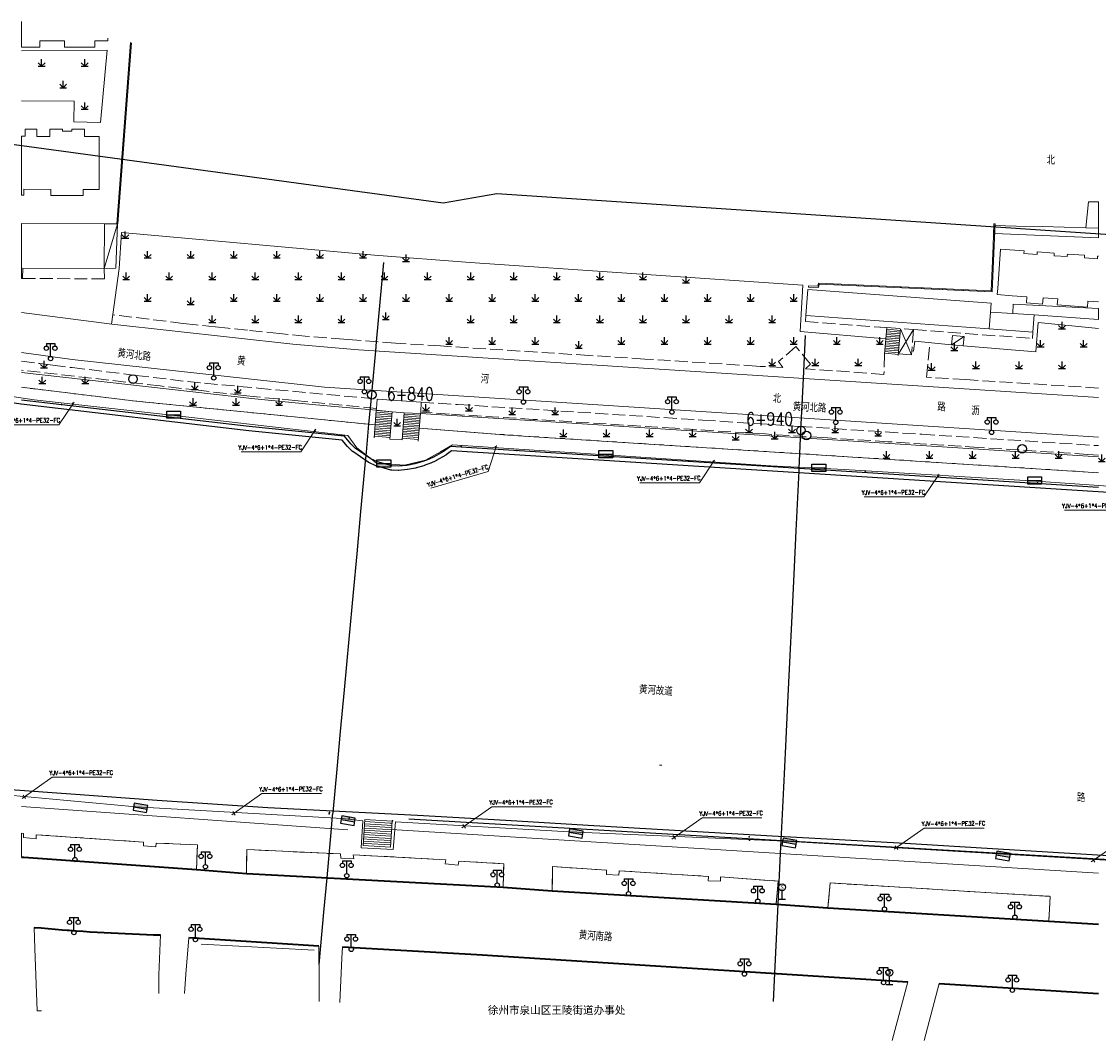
# Model space of a CAD drawing. Extents: x 39508475 to 39522402, y 3783947 to 3795549.
# Tile 133 of 256: x 39515750 to 39516000, y 3793902 to 3794139. Entities that reach past the tile are written whole.
import ezdxf
from ezdxf.enums import TextEntityAlignment as Align

# ---------------------------------------------------------------- set-up
doc = ezdxf.new("R2010")
doc.units = 0
doc.header["$PDSIZE"] = 0.2
doc.linetypes.add('X0', pattern=[4, 3, -1])
doc.linetypes.add('X6', pattern=[2, 1, -1])
doc.layers.get('0').update_dxf_attribs({"linetype": 'CONTINUOUS'})
for name, color, linetype in [('DLSS', 4, 'CONTINUOUS'), ('JCDL_DMX_F', 30, 'CONTINUOUS'), ('JCDL_JMDD_F', 231, 'CONTINUOUS'), ('JCDL_JMDX_F', 231, 'CONTINUOUS'), ('JCDL_JT_ZJ', 100, 'CONTINUOUS'), ('JCDL_JTD_F', 100, 'CONTINUOUS'), ('JCDL_SXX_F', 5, 'CONTINUOUS'), ('JCDL_ZBM', 3, 'CONTINUOUS'), ('JMD', 6, 'CONTINUOUS'), ('SXSS', 5, 'CONTINUOUS'), ('ZBTZ', 3, 'CONTINUOUS'), ('zdh', 7, 'CONTINUOUS'), ('拆迁面积', 10, 'CONTINUOUS'), ('断面线', 2, 'CONTINUOUS')]:
    doc.layers.add(name, color=color, linetype=linetype)
for name, color, linetype, lineweight in [('JCDL_JMDX', 1, 'CONTINUOUS', 0), ('JCDL_ZBX', 3, 'CONTINUOUS', 0), ('JCDL_ZBX_F', 7, 'CONTINUOUS', 0), ('QT_SYT_ZJ', 7, 'CONTINUOUS', 0), ('TEXT1_ZJ', 7, 'CONTINUOUS', 0), ('TEXTL_ZJ', 7, 'CONTINUOUS', 0), ('道路照明-管道', 40, 'CONTINUOUS', 18)]:
    doc.layers.add(name, color=color, linetype=linetype, lineweight=lineweight)
doc.styles.add('HT', font='simhei.ttf')
doc.styles.add('HZ', font='rs', dxfattribs={"width": 0.8, "bigfont": 'hztxt'})
doc.styles.get("Standard").update_dxf_attribs({"font": 'txt', "width": 1.1})
doc.linetypes.add('FENCELINE2', pattern='A,6.35,-2.54,[132,ltypeshp.shx,S=2.54,R=0,X=-2.54,Y=0],-2.54,25.4', length=36.83)
doc.linetypes.add('X35', pattern='A,2,[150,AAA.SHX,S=1,R=0,X=0,Y=1],2,[177,AAA.SHX,S=1,R=0,X=0,Y=0.8],1e-09', length=4)
doc.linetypes.add('X49', pattern='A,0,[5,symbolt.shx,S=1,R=0,X=0,Y=0],-10', length=10)
doc.linetypes.add('ZIGZAG', pattern='A,0.00254,-5.08,[131,ltypeshp.shx,S=5.08,R=0,X=-5.08,Y=0],-10.16,[131,ltypeshp.shx,S=5.08,R=180,X=5.08,Y=0],-5.08', length=20.32254)

# ---------------------------------------------------------------- blocks, each defined once
blk = doc.blocks.new('3816000')
at = {"color": 0}
blk.add_line((0, 0), (0, 2), dxfattribs=at)
at = {"color": 0, "flags": 128}
blk.add_lwpolyline([(0.8, 0), (-0.8, 0)], dxfattribs=at)
at = {"color": 0, "linetype": 'Continuous'}
blk.add_circle((0, 2.8), 0.8, dxfattribs=at)
at = {"color": 0, "insert": (0, 2.8), "char_height": 1, "attachment_point": 5}
blk.add_mtext('S', dxfattribs=at)
blk = doc.blocks.new('3521000')
at = {"color": 0}
for p, q in [((-1, 3.5), (1, 3.5)), ((0, 0.5), (0, 3.5))]:
    blk.add_line(p, q, dxfattribs=at)
at = {"color": 0, "linetype": 'Continuous', "flags": 128}
for points in [[(-1, 3.5), (-1, 2.9)], [(1, 3.5), (1, 2.9)]]:
    blk.add_lwpolyline(points, dxfattribs=at)
at = {"color": 0}
for centre in [(-1, 2.4), (1, 2.4), (0, 0)]:
    blk.add_circle(centre, 0.5, dxfattribs=at)
blk = doc.blocks.new('5820000')
at = {"color": 0, "linetype": 'Continuous'}
blk.add_circle((0, 0), 1, dxfattribs=at)
blk = doc.blocks.new('9530003')
at = {"color": 0}
for p, q in [((-0.8, 0), (0.8, 0)), ((0, 0), (0, 1.6))]:
    blk.add_line(p, q, dxfattribs=at)
at = {"color": 0, "linetype": 'Continuous'}
for points in [[(0, 0), (-0.8, 0.8)], [(0, 0), (0.8, 0.8)]]:
    blk.add_lwpolyline(points, dxfattribs=at)
blk = doc.blocks.new('控制箱')
at = {"layer": '拆迁面积', "ltscale": 0.1}
blk.add_hatch(color=3, dxfattribs=at).paths.add_polyline_path([(39516847.8, 3790949.3), (39516847.8, 3790957.8), (39516815.7, 3790957.8), (39516815.7, 3790949.3)])
at = {"layer": '拆迁面积', "color": 3, "ltscale": 0.1}
blk.add_line((39516815.7, 3790957.8), (39516847.8, 3790957.8), dxfattribs=at)
blk.add_lwpolyline([(39516815.7, 3790966.3), (39516847.8, 3790966.3), (39516847.8, 3790949.3), (39516815.7, 3790949.3)], close=True, dxfattribs=at)

msp = doc.modelspace()

# ---------------------------------------------------------------- linework, layer by layer
at = {"linetype": 'Continuous', "flags": 128}
msp.add_lwpolyline([(39515581.71128, 3794138.44725), (39515608.5633, 3794132.0541), (39515624.18878, 3794132.70418), (39515663.58201, 3794124.34494), (39515740.33168, 3794111.60509), (39515847.91239, 3794096.93081), (39515860.36815, 3794099.11886), (39515941.3925, 3794093.73628), (39516021.36458, 3794088.37021), (39516061.28266, 3794085.73434), (39516141.43614, 3794080.4954), (39516181.64563, 3794077.73229), (39516221.74983, 3794074.77025), (39516254.8323, 3794070.85415), (39516262.23812, 3794071.55435), (39516342.04453, 3794063.96939), (39516394.30789, 3794055.60703)], dxfattribs=at)
at = {"layer": 'DLSS', "linetype": 'Continuous', "lineweight": 20}
for points in [[(39515750, 3794071.47208), (39515770.95599, 3794068.787)], [(39515770.95599, 3794068.787), (39515812.955, 3794064.14099), (39515828.253, 3794062.85), (39515917.267, 3794057.134), (39516000, 3794051.76859)], [(39516000, 3794042.58718), (39515861.069, 3794051.562), (39515820.30899, 3794054.196), (39515761.75801, 3794060.61601), (39515750, 3794062.18478)], [(39515754.6643, 3793909.37255), (39515753.606, 3793909.33001), (39515753.08397, 3793923.858), (39515752.90973, 3793928.70739)], [(39515782.251, 3793926.97701), (39515781.895, 3793917.703), (39515781.85762, 3793913.4141)], [(39515787.804, 3793913.37099), (39515788.17, 3793917.88299), (39515788.85901, 3793926.321)], [(39515818.98199, 3793924.38601), (39515819.123, 3793916.209), (39515819.104, 3793911.53899)], [(39515823.879, 3793911.28099), (39515824.342, 3793921.572), (39515824.53201, 3793924.202)], [(39515952.137, 3793902.482), (39515955.72799, 3793916.105)], [(39515959.57606, 3793902.47793), (39515963.015, 3793915.718)]]:
    msp.add_lwpolyline(points, dxfattribs=at)
at = {"layer": 'DLSS', "linetype": 'X6', "lineweight": 0}
for points in [[(39515750, 3794054.12903), (39515752.27275, 3794053.8541), (39515768.91575, 3794051.84082), (39515775.76875, 3794051.01182), (39515784.68936, 3794050.11008), (39515797.58907, 3794048.82912), (39515832.071, 3794045.405)], [(39515842.31222, 3794044.6215), (39515859.10322, 3794043.34395), (39515875.10431, 3794042.27542), (39515894.0319, 3794041.06629), (39515919.9328, 3794039.41168), (39515945.83371, 3794037.75707), (39515965.75748, 3794036.4843), (39515991.65839, 3794034.82969), (39516000, 3794034.29681)]]:
    msp.add_lwpolyline(points, dxfattribs=at)
at = {"layer": 'DLSS', "linetype": 'Continuous', "lineweight": 40}
for points in [[(39515750, 3793945.05499), (39515750.523, 3793945.005), (39515790.63, 3793942.19899), (39515802.19499, 3793941.25299), (39515861.772, 3793938.063), (39515873.17, 3793937.254), (39515925.15599, 3793934.13201), (39515937.2, 3793933.301), (39515988.45, 3793930.18801), (39516000, 3793929.44478)], [(39515752.91267, 3793928.74295), (39515754.53927, 3793928.59726), (39515756.1664, 3793928.45757), (39515757.79399, 3793928.32342), (39515759.42204, 3793928.1948), (39515760.56899, 3793928.108), (39515761.0505, 3793928.07173), (39515762.67938, 3793927.9542), (39515764.30865, 3793927.84221), (39515765.93829, 3793927.73577), (39515767.56829, 3793927.63487), (39515769.19861, 3793927.53952), (39515770.82925, 3793927.44972), (39515772.46019, 3793927.36547), (39515774.09141, 3793927.28677), (39515775.72288, 3793927.21362), (39515777.35459, 3793927.14602), (39515778.98653, 3793927.08397), (39515780.61866, 3793927.02748), (39515782.251, 3793926.97701)], [(39515818.98199, 3793924.38601), (39515788.85901, 3793926.321)], [(39515824.53201, 3793924.202), (39515855.681, 3793922.475), (39515955.72799, 3793916.105)], [(39515963.015, 3793915.718), (39516000, 3793913.37362)]]:
    msp.add_lwpolyline(points, dxfattribs=at)
at = {"layer": 'JCDL_DMX_F', "color": 3, "linetype": 'X35', "lineweight": 0}
for points in [[(39515950.65788, 3794065.36774), (39515930.779, 3794067.08901), (39515931.40501, 3794077.841), (39515854.10899, 3794083.136), (39515831.94701, 3794084.832), (39515773.2, 3794090.043), (39515772.64291, 3794081.73922), (39515770.86709, 3794068.79683)], [(39516000, 3794067.75887), (39515986.008, 3794069.14), (39515985.43999, 3794062.37501), (39515968.615, 3794063.757), (39515965.882, 3794064.006), (39515957.344, 3794064.82499), (39515957.08099, 3794062.52799), (39515956.64819, 3794062.56332)], [(39515750, 3794057.58225), (39515804.133, 3794051.435), (39515817.48, 3794050.148), (39515832.353, 3794048.81601)], [(39515750, 3794054.12903), (39515776.503, 3794050.923), (39515832.071, 3794045.405)], [(39515842.581, 3794048.028), (39516000, 3794037.98782)], [(39515842.31222, 3794044.6215), (39515862.901, 3794043.05499), (39516000, 3794034.29681)]]:
    msp.add_lwpolyline(points, dxfattribs=at)
at = {"layer": 'JCDL_JMDX', "color": 6, "linetype": 'Continuous', "lineweight": 0}
for points in [[(39515775.26321, 3794134.1679), (39515772.11768, 3794092.08237)], [(39515769.167, 3794081.727), (39515772.308, 3794092.08)], [(39515975.7454, 3794092.11653), (39515975.52224, 3794087.0049), (39515975.06627, 3794076.56106), (39515934.98399, 3794078.31099), (39515934.836, 3794077.59699), (39515932.678, 3794077.66101)], [(39515954.0228, 3794067.34665), (39515950.84639, 3794067.61329)], [(39515953.82202, 3794064.95506), (39515950.64562, 3794065.2217)], [(39515953.85549, 3794065.35366), (39515950.67908, 3794065.6203)], [(39515953.88895, 3794065.75225), (39515950.71254, 3794066.0189)], [(39515953.92241, 3794066.15085), (39515950.746, 3794066.4175)], [(39515953.95587, 3794066.54945), (39515950.77947, 3794066.81609)], [(39515953.98933, 3794066.94805), (39515950.81293, 3794067.21469)], [(39515965.882, 3794064.006), (39515968.835, 3794065.894)], [(39515953.62125, 3794062.56347), (39515950.44485, 3794062.83012)], [(39515953.65471, 3794062.96207), (39515950.47831, 3794063.22871)], [(39515953.68818, 3794063.36067), (39515950.51177, 3794063.62731)], [(39515953.72164, 3794063.75926), (39515950.54523, 3794064.02591)], [(39515953.7551, 3794064.15786), (39515950.57869, 3794064.42451)], [(39515953.78856, 3794064.55646), (39515950.61216, 3794064.8231)], [(39515953.55433, 3794061.76627), (39515950.37792, 3794062.03292)], [(39515953.58779, 3794062.16487), (39515950.41138, 3794062.43152)], [(39515835.94123, 3794047.24291), (39515832.2499, 3794047.54153)], [(39515835.97349, 3794047.64161), (39515832.28215, 3794047.94023)], [(39515836.00574, 3794048.0403), (39515832.31441, 3794048.33892)], [(39515842.51808, 3794047.23048), (39515838.80577, 3794047.52338)], [(39515842.54954, 3794047.62924), (39515838.83723, 3794047.92214)], [(39515835.7477, 3794044.85073), (39515832.05637, 3794045.14934)], [(39515835.77996, 3794045.24942), (39515832.08862, 3794045.54804)], [(39515835.81221, 3794045.64812), (39515832.12088, 3794045.94674)], [(39515835.84447, 3794046.04682), (39515832.15313, 3794046.34544)], [(39515835.87672, 3794046.44551), (39515832.18539, 3794046.74413)], [(39515835.90898, 3794046.84421), (39515832.21764, 3794047.14283)], [(39515842.3293, 3794044.83791), (39515838.61699, 3794045.13081)], [(39515842.36076, 3794045.23668), (39515838.64845, 3794045.52957)], [(39515842.39222, 3794045.63544), (39515838.67992, 3794045.92833)], [(39515842.42369, 3794046.0342), (39515838.71138, 3794046.3271)], [(39515842.45515, 3794046.43296), (39515838.74284, 3794046.72586)], [(39515842.48661, 3794046.83172), (39515838.77431, 3794047.12462)], [(39515835.55417, 3794042.45854), (39515831.86284, 3794042.75716)], [(39515835.58643, 3794042.85724), (39515831.89509, 3794043.15586)], [(39515835.61868, 3794043.25594), (39515831.92735, 3794043.55455)], [(39515835.65094, 3794043.65463), (39515831.9596, 3794043.95325)], [(39515835.68319, 3794044.05333), (39515831.99186, 3794044.35195)], [(39515835.71544, 3794044.45203), (39515832.02411, 3794044.75065)], [(39515842.14052, 3794042.44535), (39515838.42821, 3794042.73825)], [(39515842.17198, 3794042.84411), (39515838.45967, 3794043.13701)], [(39515842.20344, 3794043.24287), (39515838.49113, 3794043.53577)], [(39515842.23491, 3794043.64163), (39515838.5226, 3794043.93453)], [(39515842.26637, 3794044.04039), (39515838.55406, 3794044.33329)], [(39515842.29783, 3794044.43915), (39515838.58553, 3794044.73205)], [(39515842.10905, 3794042.04659), (39515838.39675, 3794042.33949)], [(39515836.02249, 3793953.41599), (39515835.65649, 3793947.36457), (39515829.301, 3793947.74901), (39515829.69, 3793953.79899), (39515836.02249, 3793953.41599)], [(39515829.69, 3793953.79899), (39515829.324, 3793947.74757)], [(39515834.90608, 3793952.47125), (39515829.629, 3793952.79042)], [(39515835.46428, 3793952.94362), (39515829.6595, 3793953.29471)], [(39515835.99199, 3793952.91171), (39515835.46428, 3793952.94362)], [(39515836.02249, 3793953.41599), (39515835.65649, 3793947.36457)], [(39515832.11504, 3793950.10941), (39515829.4765, 3793950.269)], [(39515832.67324, 3793950.58178), (39515829.507, 3793950.77328)], [(39515833.23145, 3793951.05415), (39515829.5375, 3793951.27757)], [(39515833.78966, 3793951.52652), (39515829.568, 3793951.78185)], [(39515834.34787, 3793951.99889), (39515829.5985, 3793952.28614)], [(39515835.80899, 3793949.886), (39515832.11504, 3793950.10941)], [(39515835.83949, 3793950.39028), (39515832.67324, 3793950.58178)], [(39515835.86999, 3793950.89457), (39515833.23145, 3793951.05415)], [(39515835.90049, 3793951.39885), (39515833.78966, 3793951.52652)], [(39515835.93099, 3793951.90314), (39515834.34787, 3793951.99889)], [(39515835.96149, 3793952.40742), (39515834.90608, 3793952.47125)], [(39515835.65649, 3793947.36457), (39515829.324, 3793947.74757)], [(39515829.8822, 3793948.21994), (39515829.3545, 3793948.25186)], [(39515830.44041, 3793948.69231), (39515829.385, 3793948.75614)], [(39515830.99862, 3793949.16468), (39515829.4155, 3793949.26042)], [(39515831.55683, 3793949.63704), (39515829.446, 3793949.76471)], [(39515835.68699, 3793947.86885), (39515829.8822, 3793948.21994)], [(39515835.71749, 3793948.37314), (39515830.44041, 3793948.69231)], [(39515835.74799, 3793948.87742), (39515830.99862, 3793949.16468)], [(39515835.77849, 3793949.38171), (39515831.55683, 3793949.63704)]]:
    msp.add_lwpolyline(points, dxfattribs=at)
at = {"layer": 'JCDL_JMDX', "color": 6, "linetype": 'X0', "lineweight": 0}
for points in [[(39515750.26865, 3794081.80997), (39515750.258, 3794079.383), (39515769.222, 3794079.336), (39515769.167, 3794081.727)], [(39515932.07445, 3794070.82751), (39515931.96733, 3794069.38175), (39515950.87724, 3794067.98077), (39515957.05289, 3794067.52323), (39515984.68615, 3794065.47596), (39515984.79326, 3794066.92174)], [(39515950.23032, 3794068.0287), (39515949.23306, 3794068.10258)]]:
    msp.add_lwpolyline(points, dxfattribs=at)
at = {"layer": 'JCDL_JMDX_F', "linetype": 'Continuous', "lineweight": 0}
for points in [[(39515775.51033, 3794134.12007), (39515772.36816, 3794092.07947)], [(39515774.96428, 3794130.16841), (39515775.21359, 3794130.14978)], [(39515774.58424, 3794125.08369), (39515774.83355, 3794125.06506)], [(39515774.2042, 3794119.99898), (39515774.45351, 3794119.98035)], [(39515773.82416, 3794114.91427), (39515774.07347, 3794114.89563)], [(39515773.44413, 3794109.82955), (39515773.69343, 3794109.81092)], [(39515773.06409, 3794104.74484), (39515773.31339, 3794104.72621)], [(39515772.68405, 3794099.66013), (39515772.93335, 3794099.64149)], [(39515772.30401, 3794094.57541), (39515772.55332, 3794094.55678)], [(39515772.308, 3794092.08), (39515772.36816, 3794092.07947)], [(39515975.99518, 3794092.10596), (39515975.772, 3794086.99399), (39515975.30513, 3794076.30039), (39515935.18561, 3794078.05195), (39515935.03822, 3794077.34089), (39515932.67059, 3794077.41112)], [(39515975.99518, 3794092.10596), (39515975.7454, 3794092.11653)], [(39515975.63636, 3794089.61891), (39515975.88612, 3794089.608)], [(39515975.42391, 3794084.75274), (39515975.67367, 3794084.74183)], [(39515932.67059, 3794077.41112), (39515932.678, 3794077.66101)], [(39515934.90522, 3794077.93095), (39515935.15002, 3794077.88021)], [(39515939.46241, 3794078.11547), (39515939.45151, 3794077.86571)], [(39515944.32859, 3794077.90302), (39515944.31768, 3794077.65326)], [(39515949.19476, 3794077.69057), (39515949.18385, 3794077.44081)], [(39515975.21146, 3794079.88657), (39515975.46122, 3794079.87566)], [(39515954.06093, 3794077.47812), (39515954.05002, 3794077.22836)], [(39515958.9271, 3794077.26567), (39515958.91619, 3794077.01591)], [(39515963.79327, 3794077.05322), (39515963.78236, 3794076.80346)], [(39515968.65944, 3794076.84077), (39515968.64853, 3794076.59101)], [(39515973.52561, 3794076.62832), (39515973.5147, 3794076.37856)], [(39515950.87724, 3794067.98077), (39515950.3596, 3794061.81464)], [(39515954.05626, 3794067.74524), (39515953.536, 3794061.548)], [(39515953.56609, 3794061.90651), (39515957.05289, 3794067.52323)], [(39515954.05626, 3794067.74524), (39515956.574, 3794061.654)], [(39515832.34666, 3794048.73762), (39515831.83367, 3794042.39661)], [(39515836.03799, 3794048.439), (39515832.34666, 3794048.73762)], [(39515836.03799, 3794048.439), (39515835.525, 3794042.09799)], [(39515838.862, 3794048.236), (39515838.36269, 3794041.9079)], [(39515842.581, 3794048.028), (39515842.075, 3794041.615)]]:
    msp.add_lwpolyline(points, dxfattribs=at)
at = {"layer": 'JCDL_JMDX_F', "linetype": 'X0', "lineweight": 0}
for points in [[(39515957.05289, 3794067.52323), (39515956.574, 3794061.654)], [(39515953.56609, 3794061.90651), (39515956.574, 3794061.654)]]:
    msp.add_lwpolyline(points, dxfattribs=at)
at = {"layer": 'JCDL_SXX_F', "color": 142, "linetype": 'Continuous', "lineweight": 0, "true_color": 0x00a0e9}
msp.add_lwpolyline([(39515898.60322, 3793966.36289), (39515898.10664, 3793966.42131)], dxfattribs=at)
at = {"layer": 'JCDL_SXX_F', "linetype": 'Continuous', "lineweight": 0}
for points in [[(39515750, 3793956.8105), (39515825.735, 3793951.421)], [(39515835.91299, 3793951.42499), (39516000, 3793941.35384)]]:
    msp.add_lwpolyline(points, dxfattribs=at)
at = {"layer": 'JCDL_ZBM', "linetype": 'Continuous', "lineweight": 0}
for points in [[(39515750.48, 3793949.568), (39515753.362, 3793949.262), (39515753.36699, 3793950.26101), (39515778.33699, 3793948.52599), (39515778.27404, 3793947.67834), (39515781.21006, 3793947.46033), (39515781.273, 3793948.308), (39515790.845, 3793947.892), (39515790.63, 3793942.19899), (39515750.523, 3793945.005), (39515750, 3793945.05127), (39515750, 3793950.60377), (39515750.48499, 3793950.567), (39515750.48, 3793949.568)], [(39515802.19499, 3793941.25299), (39515802.30201, 3793946.808), (39515824.047, 3793945.777), (39515824.13201, 3793944.815), (39515827.10401, 3793944.63), (39515827.019, 3793945.592), (39515848.46619, 3793944.42357), (39515848.37301, 3793943.486), (39515851.37102, 3793943.18799), (39515851.48, 3793944.124), (39515861.944, 3793943.509), (39515861.772, 3793938.063), (39515802.19499, 3793941.25299)], [(39515873.17, 3793937.254), (39515873.291, 3793942.845), (39515885.823, 3793942.026), (39515885.77026, 3793941.00987), (39515888.66128, 3793940.85986), (39515888.714, 3793941.87601), (39515909.44541, 3793940.57391), (39515909.411, 3793939.574), (39515912.22904, 3793939.477), (39515912.26345, 3793940.4769), (39515925.675, 3793939.475), (39515925.15599, 3793934.13201), (39515873.17, 3793937.254)], [(39515937.2, 3793933.301), (39515937.693, 3793939.043), (39515988.79934, 3793935.9387), (39515988.45, 3793930.18801), (39515937.2, 3793933.301)]]:
    msp.add_lwpolyline(points, dxfattribs=at)
at = {"layer": 'JCDL_ZBX', "color": 114, "linetype": 'Continuous', "lineweight": 0, "true_color": 0x009944}
for points in [[(39515750, 3794132.26346), (39515769.88499, 3794132.436), (39515768.31701, 3794115.593)], [(39515750, 3794120.61346), (39515762.217, 3794120.576), (39515762.17099, 3794115.77099), (39515768.31701, 3794115.593)], [(39515836.03799, 3794048.439), (39515838.862, 3794048.236), (39515838.353, 3794041.91099), (39515835.525, 3794042.09799), (39515836.03799, 3794048.439)]]:
    msp.add_lwpolyline(points, dxfattribs=at)
at = {"layer": 'JCDL_ZBX', "color": 114, "linetype": 'X49', "lineweight": 0, "true_color": 0x009944}
msp.add_lwpolyline([(39515791.737, 3793924.838), (39515817.94501, 3793923.428)], dxfattribs=at)
at = {"layer": 'JCDL_ZBX_F', "color": 114, "linetype": 'X0', "lineweight": 0, "true_color": 0x009944}
for points in [[(39515950.3596, 3794061.81464), (39515950.19499, 3794057.114), (39515931.99699, 3794058.449), (39515933.18199, 3794059.54), (39515929.75599, 3794063.56899), (39515925.76001, 3794060.12399), (39515926.73581, 3794058.72042), (39515921.64237, 3794058.98319), (39515921.491, 3794058.991), (39515920.64429, 3794059.04503), (39515894.69707, 3794060.70084), (39515881.72346, 3794061.52875), (39515873.7397, 3794062.03823), (39515847.2935, 3794063.72588), (39515836.81481, 3794064.39458), (39515827.83993, 3794065.06437), (39515824.84902, 3794065.2977), (39515815.8774, 3794066.01021), (39515809.90724, 3794066.6079), (39515802.44622, 3794067.37156), (39515797.96961, 3794067.82975), (39515794.9852, 3794068.13521), (39515790.51091, 3794068.61415), (39515787.53287, 3794068.97649), (39515771.165, 3794070.968)], [(39516000, 3794053.96586), (39515970.18742, 3794055.84709), (39515969.1894, 3794055.91006), (39515960.094, 3794056.484), (39515960.86174, 3794064.48757)], [(39515750, 3794060.23282), (39515754.27896, 3794059.65515), (39515757.25199, 3794059.25378), (39515761.71869, 3794058.70764), (39515776.61021, 3794056.90693), (39515788.52343, 3794055.46637), (39515804.95158, 3794053.93201), (39515832.54301, 3794051.398)], [(39515832.37701, 3794049.204), (39515813.46729, 3794051.05403), (39515804.50884, 3794051.91786), (39515801.52743, 3794052.25091), (39515791.09449, 3794053.43566), (39515782.15196, 3794054.45116), (39515750, 3794058.10228)], [(39515842.74099, 3794050.671), (39515851.22446, 3794050.14104), (39515875.17661, 3794048.6265), (39515908.10828, 3794046.50401), (39515930.56169, 3794045.05686), (39515959.00268, 3794043.22381), (39516000, 3794040.58148)], [(39516000, 3794038.41286), (39515997.53154, 3794038.56864), (39515985.55537, 3794039.32443), (39515972.08217, 3794040.17469), (39515951.12386, 3794041.49732), (39515936.15364, 3794042.44205), (39515922.68044, 3794043.29231), (39515901.72214, 3794044.61494), (39515868.78765, 3794046.69336), (39515849.32637, 3794047.92151), (39515842.71099, 3794048.33899)], [(39515750, 3793950.60377), (39515750.48499, 3793950.567), (39515750.48, 3793949.568), (39515753.362, 3793949.262), (39515753.36699, 3793950.26101), (39515778.33698, 3793948.52599), (39515778.27404, 3793947.67834), (39515781.21006, 3793947.46033), (39515781.273, 3793948.308), (39515790.845, 3793947.892), (39515790.63, 3793942.19899)], [(39515861.772, 3793938.063), (39515861.944, 3793943.509), (39515851.48, 3793944.124), (39515851.37102, 3793943.18799), (39515848.37301, 3793943.486), (39515848.46619, 3793944.42357), (39515827.019, 3793945.592), (39515827.10401, 3793944.63), (39515824.13201, 3793944.815), (39515824.047, 3793945.777), (39515802.30201, 3793946.808), (39515802.19499, 3793941.25299)], [(39515873.17, 3793937.254), (39515873.291, 3793942.845), (39515885.823, 3793942.026), (39515885.77026, 3793941.00987), (39515888.66128, 3793940.85986), (39515888.714, 3793941.87601), (39515909.44541, 3793940.57391), (39515909.411, 3793939.574), (39515912.22904, 3793939.477), (39515912.26345, 3793940.4769), (39515925.675, 3793939.475), (39515925.15599, 3793934.13201)], [(39515937.2, 3793933.301), (39515937.693, 3793939.043), (39515988.79934, 3793935.9387), (39515988.45, 3793930.18801)]]:
    msp.add_lwpolyline(points, dxfattribs=at)
at = {"layer": 'JMD', "color": 6, "linetype": 'Continuous', "lineweight": 0}
for points in [[(39515770.03929, 3794135.1791), (39515770.037, 3794134.598), (39515767.051, 3794134.57501), (39515767.03, 3794133.08701), (39515760, 3794133.118), (39515760.00639, 3794134.56858), (39515754.243, 3794134.594), (39515754.23642, 3794133.10277), (39515750, 3794133.12145), (39515750, 3794139.05814)], [(39515753.53699, 3794114.082), (39515753.53509, 3794112.37238), (39515756.54, 3794112.36899), (39515756.56001, 3794114.051), (39515759.477, 3794114.07401), (39515759.48089, 3794113.58044), (39515761.708, 3794113.598), (39515761.70899, 3794114.05), (39515764.621, 3794114.05699), (39515764.62515, 3794112.33385), (39515768.015, 3794112.342), (39515768.00301, 3794100.048), (39515764.31937, 3794100.05159), (39515764.318, 3794098.63999), (39515756.81801, 3794098.703), (39515756.83, 3794100.08), (39515750.55039, 3794100.13472), (39515750.538, 3794098.71299), (39515750, 3794098.71436), (39515750, 3794112.41298), (39515750.862, 3794112.409), (39515750.865, 3794114.08499), (39515753.53699, 3794114.082)], [(39516000, 3794097.19338), (39516000, 3794091.07815), (39515997.051, 3794091.19), (39515997.66329, 3794097.22847), (39516000, 3794097.19338)], [(39515769.245, 3794092.118), (39515769.167, 3794081.727), (39515750.26865, 3794081.80997), (39515750.258, 3794079.383), (39515750, 3794079.38485), (39515750, 3794092.18755), (39515769.245, 3794092.118)], [(39515772.308, 3794092.08), (39515771.896, 3794081.75801), (39515769.167, 3794081.727), (39515769.245, 3794092.118), (39515772.308, 3794092.08)], [(39516000, 3794091.07815), (39516000, 3794088.80361), (39515975.89694, 3794089.85592), (39515975.97856, 3794091.72522), (39515980.91096, 3794091.50986), (39515986.98399, 3794091.445), (39515997.051, 3794091.19), (39516000, 3794091.07815)], [(39516000, 3794073.99085), (39515997.55053, 3794074.16384), (39515997.447, 3794072.716), (39515990.44601, 3794073.243), (39515990.54721, 3794074.65841), (39515987.135, 3794074.89938), (39515987.032, 3794073.45901), (39515983.262, 3794073.748), (39515983.36337, 3794075.16574), (39515979.947, 3794075.407), (39515976.51368, 3794075.65249), (39515976.61578, 3794077.08046), (39515977.266, 3794086.174), (39515982.72799, 3794085.795), (39515982.68469, 3794085.17929)], [(39515982.68469, 3794085.17929), (39515985.73712, 3794084.96457), (39515985.779, 3794085.56001), (39515989.751, 3794085.30899), (39515989.70713, 3794084.68531), (39515992.768, 3794084.46999), (39515992.821, 3794085.071), (39515996.74501, 3794084.804), (39515996.74501, 3794084.183), (39515999.74968, 3794083.97888), (39515999.79564, 3794084.56474), (39516000, 3794084.55131)], [(39515974.91637, 3794071.54703), (39515974.59899, 3794067.677), (39515932.07445, 3794070.82751), (39515932.521, 3794076.85499), (39515975.09302, 3794073.701), (39515974.91637, 3794071.54703)], [(39516000, 3794072.41725), (39516000, 3794069.8407), (39515985.092, 3794070.95399), (39515980.08929, 3794071.24555), (39515980.18845, 3794073.42829), (39516000, 3794072.41725)], [(39515985.092, 3794070.95399), (39515984.79326, 3794066.92174), (39515974.59899, 3794067.677), (39515974.91637, 3794071.54703), (39515980.08929, 3794071.24555), (39515985.092, 3794070.95399)], [(39515968.835, 3794065.894), (39515968.615, 3794063.757), (39515965.882, 3794064.006), (39515966.10201, 3794066.14301), (39515968.835, 3794065.894)], [(39515842.74099, 3794050.671), (39515842.71099, 3794048.33899), (39515842.581, 3794048.028), (39515838.862, 3794048.236), (39515836.03799, 3794048.439), (39515832.353, 3794048.81601), (39515832.37701, 3794049.204), (39515832.54301, 3794051.398), (39515842.74099, 3794050.671)]]:
    msp.add_lwpolyline(points, dxfattribs=at)
at = {"layer": 'SXSS', "color": 6, "linetype": 'FENCELINE2', "ltscale": 0.1, "flags": 128}
msp.add_lwpolyline([(39516403.52412, 3794000.9537), (39516386.56732, 3794001.84839, -0.009266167), (39516386.53035, 3794001.85103), (39516329.44035, 3794006.99025), (39516256.6415, 3794013.52084), (39516249.93638, 3794013.94832, -0.001819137), (39516249.92912, 3794013.94881), (39516139.16313, 3794021.82016), (39516132.23732, 3794022.04759), (39516131.84325, 3794021.96506), (39516130.04801, 3794021.43369), (39516128.59317, 3794020.81146), (39516127.43744, 3794020.17613), (39516126.53048, 3794019.57777, -0.037472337), (39516126.39973, 3794019.50492), (39516124.75791, 3794018.74522, -0.050394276), (39516124.56786, 3794018.67955), (39516123.09375, 3794018.33133, -0.03514058), (39516122.95519, 3794018.30872), (39516120.945, 3794018.12434, -0.045193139), (39516120.7646, 3794018.12413), (39516118.25286, 3794018.34873, -0.040165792), (39516118.09475, 3794018.37578), (39516116.62706, 3794018.75016, -0.03011735), (39516116.51244, 3794018.78688), (39516115.10036, 3794019.33488, -0.035140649), (39516114.97337, 3794019.39473), (39516113.21231, 3794020.3814, -0.001691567), (39516113.20642, 3794020.38473), (39516111.60394, 3794021.29686), (39516109.27567, 3794022.28979), (39516107.78302, 3794022.75493), (39516106.55567, 3794023.04508), (39516105.99008, 3794023.15084), (39516064.03569, 3794025.80347), (39515999.9369, 3794029.8562), (39515930.45469, 3794034.24931), (39515849.84314, 3794039.34608), (39515848.5655, 3794038.43297, -0.02477392), (39515848.48218, 3794038.37944), (39515846.27655, 3794037.11236, -0.022835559), (39515846.19539, 3794037.07055), (39515845.03886, 3794036.53998, -0.017125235), (39515844.97568, 3794036.51357), (39515843.48814, 3794035.9509, -0.020931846), (39515843.40869, 3794035.9246), (39515841.57364, 3794035.40108, -0.022835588), (39515841.48479, 3794035.38007), (39515839.60964, 3794035.02609, -0.020953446), (39515839.52674, 3794035.01401), (39515837.61743, 3794034.81708, -0.039095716), (39515837.46133, 3794034.81324), (39515835.94335, 3794034.89457, -0.055497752), (39515835.72502, 3794034.93079), (39515832.37688, 3794035.87651, -0.037694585), (39515832.23548, 3794035.92823), (39515830.64937, 3794036.64798, -0.043984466), (39515830.49645, 3794036.7343), (39515826.915, 3794039.1941, -0.041887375), (39515826.78553, 3794039.29999), (39515825.74263, 3794040.30978, -0.027261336), (39515825.66859, 3794040.38973), (39515824.44849, 3794041.86052), (39515802.77608, 3794044.0149, -0.004272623), (39515802.75909, 3794044.01674), (39515749.88409, 3794050.18708, -0.009984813), (39515749.84452, 3794050.1925), (39515666.89352, 3794063.24816, -0.009558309), (39515666.85588, 3794063.25482), (39515645.49688, 3794067.45882, -0.004685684), (39515645.47852, 3794067.46261), (39515606.68314, 3794075.85672), (39515601.39389, 3794076.34076), (39515591.85611, 3794076.29201, -0.046283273), (39515591.67208, 3794076.30813), (39515585.43382, 3794077.4426), (39515584.11114, 3794071.73908, -0.410972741), (39515582.92189, 3794070.98841), (39515576.0764, 3794072.49621), (39515574.80668, 3794066.84479, -0.412104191), (39515573.61884, 3794066.08676), (39515565.74062, 3794067.79722)], format="xyb", dxfattribs=at)
at = {"layer": 'SXSS', "flags": 128}
for points in [[(39516000, 3794030.85421), (39515930.51779, 3794035.24731), (39515849.55116, 3794040.36654), (39515847.98405, 3794039.24654), (39515845.77842, 3794037.97946), (39515844.62189, 3794037.44889), (39515843.13435, 3794036.88623), (39515841.29929, 3794036.36271), (39515839.42414, 3794036.00873), (39515837.51483, 3794035.8118), (39515835.99685, 3794035.89313), (39515832.6487, 3794036.83886), (39515831.0626, 3794037.55861), (39515827.48114, 3794040.0184), (39515826.43824, 3794041.0282), (39515824.95599, 3794042.815), (39515802.875, 3794045.00999), (39515750, 3794051.18034)], [(39515839.87201, 3793953.912), (39516000, 3793944.65531), (39516109.381, 3793938.167)]]:
    msp.add_lwpolyline(points, dxfattribs=at)
at = {"layer": 'zdh', "color": 1}
for p in [(39515759.276, 3794050.157, 36.534), (39515824.231, 3794042.979, 36.526), (39515852.043, 3794040.364, 36.491), (39515864.972, 3794039.455, 36.51), (39515904.794, 3794037.032, 36.52), (39515945.826, 3794034.468, 36.477), (39515985.858, 3794031.921, 36.553)]:
    msp.add_point(p, dxfattribs=at)
at = {"layer": 'zdh'}
for p in [(39515821.431, 3793955.088, 36.524), (39515821.47, 3793955.372, 35.597), (39515826.082, 3793954.104, 36.496), (39515836.107, 3793953.494, 36.561), (39515918.924, 3793949.727, 35.425), (39515918.976, 3793948.997, 36.552)]:
    msp.add_point(p, dxfattribs=at)
at = {"layer": '拆迁面积', "color": 6, "linetype": 'FENCELINE2', "ltscale": 0.1, "flags": 128}
msp.add_lwpolyline([(39515566.07775, 3793997.7622), (39515569.28185, 3793998.76924), (39515572.95395, 3793999.05696), (39515575.97806, 3793998.69731), (39515579.32612, 3793997.69027), (39515582.71025, 3793995.60426), (39515584.40229, 3793994.16564), (39515613.98427, 3793987.53253), (39515641.47572, 3793981.22881), (39515662.30843, 3793976.54342), (39515683.5725, 3793971.67624), (39515704.54777, 3793966.80688), (39515710.70393, 3793965.5481), (39515721.59726, 3793963.70481), (39515737.1245, 3793961.72217), (39515746.34078, 3793960.82304), (39515762.5258, 3793959.63387), (39515781.48229, 3793958.29751), (39515807.20544, 3793956.53262), (39515841.93358, 3793954.79993), (39515862.45898, 3793953.59252), (39515881.53256, 3793952.44802), (39515901.58696, 3793951.32559), (39515924.24246, 3793950.02817), (39515939.82084, 3793949.13099), (39515955.0984, 3793948.25685), (39515971.59029, 3793947.29218), (39515988.19598, 3793946.30618), (39516032.14897, 3793943.67911), (39516057.52809, 3793942.02891), (39516090.3609, 3793940.02329), (39516117.13949, 3793938.3746), (39516141.4438, 3793936.93717), (39516170.19316, 3793935.18162), (39516200.26634, 3793933.35606), (39516201.17967, 3793935.53843), (39516203.14932, 3793937.54191), (39516205.01153, 3793938.36478), (39516226.16112, 3793938.07856), (39516229.52743, 3793937.18415), (39516231.99847, 3793934.42936), (39516232.7147, 3793932.42588), (39516389.38127, 3793935.00201), (39516393.18741, 3793936.64972), (39516396.83496, 3793937.06163), (39516401.65608, 3793936.36454), (39516405.7477, 3793934.27323)], dxfattribs=at)
at = {"layer": '断面线', "color": 1, "flags": 128}
for points in [[(39515819.05585, 3793920.10334), (39515820.18188, 3793932.27845), (39515820.91919, 3793940.25043), (39515821.97705, 3793951.68842), (39515822.2069, 3793954.67349), (39515822.32412, 3793955.44104), (39515823.25205, 3793965.47415), (39515824.06133, 3793974.22442), (39515824.95235, 3793983.85844), (39515826.04481, 3793995.67046), (39515827.04629, 3794006.49885), (39515827.87881, 3794015.50032), (39515828.78191, 3794025.26498), (39515829.62375, 3794034.36721), (39515829.93384, 3794037.72005), (39515829.97287, 3794038.14208), (39515830.65758, 3794045.54536), (39515831.29248, 3794052.41011), (39515831.39141, 3794053.47983), (39515832.23439, 3794062.59434), (39515832.43114, 3794064.72173), (39515834.13407, 3794083.13443)], [(39515924.53233, 3793911.53987), (39515924.84834, 3793918.07111), (39515925.23716, 3793926.10739), (39515925.62387, 3793934.09972), (39515926.19403, 3793945.88382), (39515926.34061, 3793948.91342), (39515926.41034, 3793950.35457), (39515926.93547, 3793961.20798), (39515927.39838, 3793970.77546), (39515927.88646, 3793980.86296), (39515928.34383, 3793990.31589), (39515928.86208, 3794001.02718), (39515929.33133, 3794010.72568), (39515929.8193, 3794020.81094), (39515930.49329, 3794034.74098), (39515930.51779, 3794035.24731), (39515930.68604, 3794038.72474), (39515930.94546, 3794044.08646), (39515931.08831, 3794047.03882), (39515931.53199, 3794056.20889), (39515932.01249, 3794066.13973)]]:
    msp.add_lwpolyline(points, dxfattribs=at)
at = {"layer": '断面线'}
for centre in [(39515831.29248, 3794052.41011), (39515930.94546, 3794044.08646)]:
    msp.add_circle(centre, 1, dxfattribs=at)
at = {"layer": '道路照明-管道', "color": 0, "ltscale": 0.1}
for p, q in [((39515758.65355, 3794045.42948), (39515762.18054, 3794050.66716)), ((39515762.08019, 3794050.10737), (39515761.74655, 3794050.52923)), ((39515744.78558, 3794045.42518), (39515758.65507, 3794045.42518)), ((39515814.81972, 3794039.14315), (39515818.34671, 3794044.38084)), ((39515818.24636, 3794043.82105), (39515817.91272, 3794044.2429)), ((39515858.33906, 3794034.60151), (39515860.24635, 3794040.62108)), ((39515860.30789, 3794040.05571), (39515859.86886, 3794040.36639)), ((39515800.95176, 3794039.13886), (39515814.82124, 3794039.13886)), ((39515907.3655, 3794031.97264), (39515910.89249, 3794037.21033)), ((39515910.79214, 3794036.65054), (39515910.4585, 3794037.07239)), ((39515845.03484, 3794030.68766), (39515858.34173, 3794034.59782)), ((39515959.48548, 3794028.69706), (39515963.01247, 3794033.93474)), ((39515962.91212, 3794033.37496), (39515962.57849, 3794033.79681)), ((39515893.49753, 3794031.96834), (39515907.36702, 3794031.96834)), ((39515945.61752, 3794028.69276), (39515959.487, 3794028.69276)), ((39515992.14011, 3794025.60142), (39516006.00959, 3794025.60142)), ((39515750.11236, 3793958.67052), (39515757.08192, 3793963.61404)), ((39515757.08192, 3793963.61404), (39515770.95141, 3793963.61404)), ((39515750.3403, 3793959.46983), (39515750.9193, 3793958.62632)), ((39515798.79181, 3793954.85954), (39515805.76137, 3793959.80306)), ((39515805.76137, 3793959.80306), (39515819.63086, 3793959.80306)), ((39515799.01975, 3793955.65885), (39515799.59875, 3793954.81534)), ((39515852.21871, 3793951.81569), (39515859.18828, 3793956.75922)), ((39515859.18828, 3793956.75922), (39515873.05776, 3793956.75922)), ((39515852.44666, 3793952.615), (39515853.02566, 3793951.77149)), ((39515900.99818, 3793949.24334), (39515907.96775, 3793954.18687)), ((39515907.96775, 3793954.18687), (39515921.83723, 3793954.18687)), ((39515901.22613, 3793950.04265), (39515901.80513, 3793949.19915)), ((39515952.60766, 3793946.86408), (39515959.57723, 3793951.80761)), ((39515959.57723, 3793951.80761), (39515973.44671, 3793951.80761)), ((39515952.8356, 3793947.66339), (39515953.4146, 3793946.81988)), ((39515998.34059, 3793943.91494), (39516005.31015, 3793948.85846)), ((39515998.56853, 3793944.71425), (39515999.14753, 3793943.87074))]:
    msp.add_line(p, q, dxfattribs=at)
at = {"layer": '道路照明-管道', "linetype": 'ZIGZAG', "ltscale": 0.05, "flags": 128}
for points in [[(39515588.84382, 3794079.28821), (39515592.76569, 3794078.12732), (39515602.44933, 3794077.88547), (39515612.52031, 3794076.19251), (39515635.05944, 3794070.91086), (39515666.74966, 3794064.5616), (39515685.51412, 3794061.74882), (39515706.73046, 3794058.36018), (39515734.00909, 3794054.05165), (39515752.92671, 3794051.23719), (39515784.12915, 3794047.74835), (39515825.75289, 3794042.95263), (39515827.85179, 3794040.08653), (39515831.24105, 3794037.47451), (39515832.40309, 3794036.50711), (39515838.89115, 3794036.07177), (39515843.78136, 3794037.23268), (39515847.2675, 3794039.11913), (39515850.04279, 3794040.81235), (39515885.65478, 3794038.48513), (39515923.93885, 3794035.86565), (39515940.96421, 3794035.03829), (39515985.53584, 3794032.32516), (39516014.61661, 3794030.34204), (39516035.2174, 3794029.03154), (39516086.2937, 3794025.49656), (39516105.25981, 3794024.42838), (39516107.92283, 3794024.13816), (39516112.08678, 3794022.54193), (39516115.42762, 3794020.55874), (39516118.7685, 3794019.44623), (39516121.62516, 3794019.39786), (39516124.48183, 3794019.9783), (39516127.09641, 3794021.52614), (39516130.75023, 3794022.97744), (39516135.73731, 3794023.2193), (39516160.54599, 3794021.66856), (39516184.48928, 3794020.01657), (39516211.8218, 3794017.97931), (39516234.60107, 3794016.47972), (39516272.34745, 3794013.33032), (39516286.22296, 3794012.55105), (39516337.17756, 3794007.89396), (39516384.70085, 3794003.31284), (39516387.17865, 3794003.06531), (39516386.68307, 3794006.90213), (39516376.47363, 3794008.17705)], [(39515586.51578, 3793992.29462), (39515630.63157, 3793981.98397), (39515678.79564, 3793971.5935), (39515709.51151, 3793964.47753), (39515717.86267, 3793962.9687), (39515731.18897, 3793960.92735), (39515776.5478, 3793956.73957), (39515824.46414, 3793953.98064), (39515829.22375, 3793953.43711), (39515828.8684, 3793947.2243), (39515836.24227, 3793946.78053), (39515836.77535, 3793953.2596), (39515877.10961, 3793950.95199), (39515927.16542, 3793948.72627), (39515976.61678, 3793945.79787), (39516026.51549, 3793942.8532), (39516078.7146, 3793939.73836), (39516110.55872, 3793937.51677), (39516110.38105, 3793929.88388), (39516121.57516, 3793929.17385), (39516121.9305, 3793936.80674), (39516131.79198, 3793935.91918), (39516175.37904, 3793933.60488), (39516201.19564, 3793931.8303), (39516201.81758, 3793933.25035), (39516203.23902, 3793935.913), (39516205.46008, 3793937.0668), (39516226.51561, 3793936.88929), (39516229.35856, 3793936.26802), (39516230.95773, 3793933.1616), (39516231.66848, 3793930.76523), (39516274.18463, 3793931.65296), (39516325.57396, 3793932.62838), (39516375.89987, 3793933.60469), (39516389.88074, 3793933.6948), (39516393.6121, 3793935.20363), (39516398.40957, 3793935.46989), (39516403.20704, 3793934.58235), (39516406.46131, 3793933.26515), (39516404.48008, 3794003.738), (39516403.93219, 3794008.35146), (39516389.60844, 3794010.30633), (39516376.47363, 3794009.12685)]]:
    msp.add_lwpolyline(points, dxfattribs=at)

# ---------------------------------------------------------------- block references
at = {"layer": 'JCDL_JMDD_F'}
for p in [(39515756.75801, 3794060.81601), (39515794.63, 3794056.293), (39515829.608, 3794053.093), (39515866.508, 3794050.706), (39515900.993, 3794048.394), (39515939, 3794045.978), (39515975.19499, 3794043.65901), (39515762.39699, 3793944.475), (39515792.688, 3793942.79899), (39515825.497, 3793940.718), (39515860.448, 3793938.54701), (39515890.91501, 3793936.53201), (39515920.922, 3793934.821), (39515950.331, 3793932.978), (39515980.59699, 3793931.105), (39515762.148, 3793927.53201), (39515790.361, 3793925.90201), (39515826.524, 3793923.609), (39515917.822, 3793917.895), (39515950.11099, 3793915.922), (39515980.007, 3793914.127)]:
    msp.add_blockref('3521000', p, dxfattribs=at)
at = {"layer": 'JCDL_JTD_F'}
for p in [(39515775.88, 3794056.052), (39515932.22299, 3794042.951), (39515982.264, 3794039.834)]:
    msp.add_blockref('5820000', p, dxfattribs=at)
at = {"layer": 'JCDL_JTD_F', "color": 250}
for p in [(39515926.56948, 3793935.23733), (39515951.48208, 3793915.42341)]:
    msp.add_blockref('3816000', p, dxfattribs=at)
at = {"layer": 'ZBTZ'}
for p in [(39515754.67025, 3794128.69275), (39515764.66875, 3794128.69275), (39515759.6695, 3794123.6935), (39515764.66875, 3794118.69425), (39515774.07604, 3794088.72407), (39515779.27725, 3794084.16325), (39515789.27575, 3794084.16325), (39515799.27425, 3794084.16325), (39515809.27271, 3794084.16321), (39515819.27121, 3794084.16321), (39515829.2697, 3794084.1632), (39515839.2682, 3794083.3632), (39515774.278, 3794079.164), (39515784.2765, 3794079.164), (39515794.275, 3794079.164), (39515804.2735, 3794079.164), (39515814.27196, 3794079.16396), (39515824.27046, 3794079.16396), (39515834.26895, 3794079.16395), (39515844.26745, 3794079.16395), (39515854.26595, 3794079.16395), (39515864.26445, 3794079.16395), (39515874.2629, 3794079.164), (39515884.2614, 3794079.164), (39515894.2599, 3794079.164), (39515904.2584, 3794078.364), (39515779.27725, 3794074.16475), (39515799.27425, 3794074.16475), (39515809.27275, 3794074.16475), (39515819.27121, 3794074.16471), (39515829.26972, 3794074.16472), (39515839.2682, 3794074.1647), (39515849.2667, 3794074.1647), (39515859.2652, 3794074.1647), (39515869.26365, 3794074.16475), (39515879.26215, 3794074.16475), (39515889.26065, 3794074.16475), (39515899.25915, 3794074.16475), (39515909.25765, 3794074.16475), (39515919.25614, 3794074.16474), (39515929.25464, 3794074.16474), (39515789.26748, 3794073.37299), (39515794.275, 3794069.1655), (39515804.2735, 3794069.1655), (39515814.272, 3794069.1655), (39515824.27046, 3794069.16547), (39515834.55802, 3794069.90184), (39515854.26595, 3794069.16545), (39515864.2644, 3794069.1655), (39515874.2629, 3794069.1655), (39515884.2614, 3794069.1655), (39515894.2599, 3794069.1655), (39515904.2584, 3794069.1655), (39515914.2569, 3794069.1655), (39515924.25539, 3794069.16549), (39515991.55675, 3794067.69675), (39515849.2667, 3794064.1662), (39515859.26515, 3794064.16625), (39515869.26365, 3794064.16625), (39515889.26065, 3794064.16625), (39515899.25915, 3794064.16625), (39515909.25765, 3794064.16625), (39515919.25615, 3794064.16625), (39515929.25464, 3794064.16624), (39515939.25315, 3794064.16625), (39515949.2516, 3794064.1662), (39515986.5575, 3794063.4975), (39515996.556, 3794063.4975), (39515879.36884, 3794063.23559), (39515966.5605, 3794062.6975), (39515755.2289, 3794058.6564), (39515924.2554, 3794059.167), (39515934.2539, 3794059.167), (39515944.2524, 3794059.167), (39515971.55975, 3794058.49825), (39515981.55825, 3794058.49825), (39515991.55675, 3794058.49825), (39515961.27549, 3794058.12014), (39515754.81065, 3794054.98865), (39515764.80915, 3794054.98865), (39515790.2236, 3794053.6572), (39515800.2221, 3794052.8572), (39515789.80535, 3794049.98945), (39515799.80385, 3794049.98945), (39515809.80235, 3794049.98945), (39515843.8881, 3794048.6494), (39515853.88655, 3794048.64945), (39515863.88505, 3794047.84945), (39515873.88354, 3794047.84944), (39515837.1948, 3794045.175), (39515918.87675, 3794043.65015), (39515928.87525, 3794043.65015), (39515938.87375, 3794043.65015), (39515875.79435, 3794042.70305), (39515885.79285, 3794042.70305), (39515895.7913, 3794042.703), (39515905.7898, 3794042.703), (39515915.7883, 3794041.903), (39515924.85347, 3794042.16967), (39515948.8722, 3794042.8502), (39515950.78302, 3794037.70378), (39515960.7815, 3794037.7038), (39515970.78, 3794037.7038), (39515980.7785, 3794037.7038), (39515990.777, 3794037.7038), (39516000.77545, 3794036.90375)]:
    msp.add_blockref('9530003', p, dxfattribs=at)
at = {"layer": '拆迁面积', "color": 3, "xscale": 0.1000000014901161, "yscale": 0.1000000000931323, "zscale": 0.1}
for p in [(35564102.06382, 3414951.99849), (35564202.40144, 3414942.82448), (35564150.88602, 3414940.65706), (35564251.84081, 3414939.66687), (35564301.95352, 3414936.6774)]:
    msp.add_blockref('控制箱', p, dxfattribs=at)
at = {"layer": '拆迁面积', "color": 3, "xscale": -0.1000000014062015, "zscale": 0.1, "rotation": 170.321471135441}
for p, yscale in [((35684074.07404, 4832013.34148), 0.09999999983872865), ((35684122.23306, 4832010.3819), 0.09999999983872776), ((35684175.15086, 4832007.38929), 0.0999999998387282), ((35684224.72986, 4832005.15602), 0.09999999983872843), ((35684274.31942, 4832002.17549), 0.09999999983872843)]:
    msp.add_blockref('控制箱', p, dxfattribs=dict(at, yscale=yscale))

# ---------------------------------------------------------------- texts
at = {"layer": 'JCDL_JT_ZJ', "lineweight": 0, "style": 'HZ', "width": 0.8}
for s, rotation, p in [('黄', 353.5882752, (39515799.88696, 3794058.8437)), ('河', 356.3843366, (39515856.50738, 3794054.6097)), ('北', 356.1496771, (39515924.3031, 3794050.10027)), ('路', 355.4115712, (39515962.48029, 3794048.12409))]:
    msp.add_text(s, height=1.8, rotation=rotation, dxfattribs=at).set_placement(p, align=Align.BOTTOM_LEFT)
msp.add_text('沥', height=1.8, dxfattribs=at).set_placement((39515970.49887, 3794047.16351), align=Align.BOTTOM_LEFT)
at = {"layer": 'QT_SYT_ZJ', "style": 'HZ', "width": 0.8}
for s, p in [('北', (39515987.98149, 3794105.34735)), ('路', (39515995.01666, 3793957.32912))]:
    msp.add_text(s, height=1.8, dxfattribs=at).set_placement(p, align=Align.BOTTOM_LEFT)
at = {"layer": 'TEXT1_ZJ', "style": 'HT'}
msp.add_text('徐州市泉山区王陵街道办事处', height=1.8, dxfattribs=at).set_placement((39515858.2499, 3793908.08365), align=Align.BOTTOM_LEFT)
at = {"layer": 'TEXTL_ZJ', "style": 'HZ', "width": 0.8}
for s, height, rotation, p in [('黄河北路', 1.8, -6.765266, (39515772.10673, 3794060.58178)), ('黄河北路', 1.8, -3.1067955, (39515928.96415, 3794048.1505)), ('YJV-4*6+1*4-PE32-FC', 1, 0.4259321, (39515744.19858, 3794045.59246)), ('YJV-4*6+1*4-PE32-FC', 1, 0.4259321, (39515800.36475, 3794039.30614)), ('YJV-4*6+1*4-PE32-FC', 1, 16.8010443, (39515844.42449, 3794030.68267)), ('YJV-4*6+1*4-PE32-FC', 1, 0.4259321, (39515892.91053, 3794032.13563)), ('YJV-4*6+1*4-PE32-FC', 1, 0.4259321, (39515945.03051, 3794028.86004)), ('YJV-4*6+1*4-PE32-FC', 1, 0.4259321, (39515991.5531, 3794025.7687)), ('黄河故道', 1.8, -3.8944062, (39515893.27754, 3793982.49549)), ('YJV-4*6+1*4-PE32-FC', 1, 0.4259321, (39515756.49492, 3793963.78133)), ('YJV-4*6+1*4-PE32-FC', 1, 0.4259321, (39515805.17437, 3793959.97034)), ('YJV-4*6+1*4-PE32-FC', 1, 0.4259321, (39515858.60128, 3793956.9265)), ('YJV-4*6+1*4-PE32-FC', 1, 0.4259321, (39515907.38074, 3793954.35415)), ('YJV-4*6+1*4-PE32-FC', 1, 0.4259321, (39515958.99022, 3793951.97489)), ('黄河南路', 1.8, -3.9710916, (39515879.27109, 3793925.46164))]:
    msp.add_text(s, height=height, rotation=rotation, dxfattribs=at).set_placement(p, align=Align.BOTTOM_LEFT)
at = {"layer": '断面线', "linetype": 'Continuous', "style": 'HZ', "width": 0.8}
for s, p in [('6+840', (39515845.69633, 3794052.5487)), ('6+940', (39515929.10835, 3794046.75436))]:
    msp.add_text(s, height=3, dxfattribs=at).set_placement(p, align=Align.MIDDLE_RIGHT)

doc.saveas('drawing.dxf')
